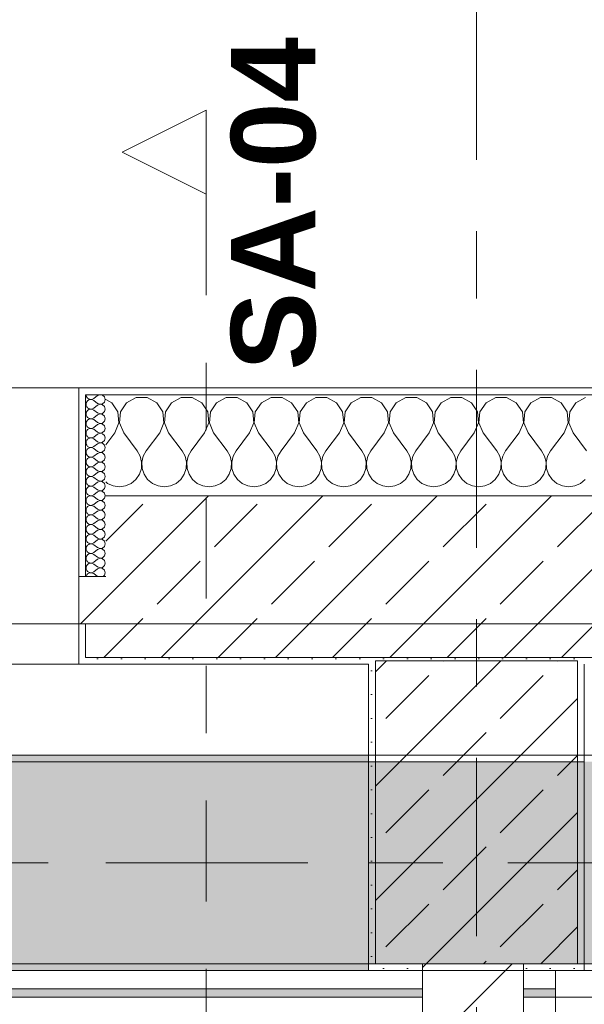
# Model space of a CAD drawing. Header units: metres. Extents: x -3.6 to 84.5, y -11 to 16.8.
# Tile 203 of 256: x 32.252 to 33.09, y 12.94 to 14.402. Entities that reach past the tile are written whole.
import ezdxf

# ---------------------------------------------------------------- set-up
doc = ezdxf.new("R2010")
doc.units = ezdxf.units.M
doc.header["$MEASUREMENT"] = 0
for name, pattern in [('Achse', [0.2, 0.1, -0.05, 0, -0.05]), ('Schnittlinie', [0.3, 0.15, -0.075, 0, -0.075]), ('Strichlinie doppelt', [0.546806, 0.264583, -0.105833, 0.070556, -0.105833]), ('Wipeout_Contour', [1, 0, -1])]:
    doc.linetypes.add(name, pattern=pattern)
for name, color, linetype in [('203 - Marker.Schnitt - Ausbaudetail SA', 7, 'Continuous'), ('451 - Universal.Achsen Raster', 7, 'Continuous'), ('604 - Struktur.Wand Aussen', 7, 'Continuous'), ('605 - Struktur.Wand Innen', 7, 'Continuous'), ('607 - Struktur.Stütze', 7, 'Continuous'), ('608 - Struktur.Träger', 7, 'Continuous'), ('Neubau_606 - Struktur.Wand Innen Ausbau', 7, 'Continuous'), ('Neubau_653 - Abdeckung.TB Verkofferung', 7, 'Continuous')]:
    doc.layers.add(name, color=color, linetype=linetype)
doc.styles.add('ERSTELLTER_STIL_1', font='txt')
pattern_1 = [(45, (0, 0), (-0.01767767, 0.01767767), [0, -0.025])]
pattern_2 = [(45, (0, 0), (-0.0848528, 0.0848528), []), (45, (-0.04243, 0.04243), (-0.0848528, 0.0848528), [0.09, -0.03])]
pattern_3 = [(0, (0, 0), (0, 0.08660254), [0, -0.05]), (0, (0.025, 0.0433), (0, 0.08660254), [0, -0.05])]

# ---------------------------------------------------------------- blocks, each defined once
blk = doc.blocks.new('*X39')
at = {"layer": '604 - Struktur.Wand Aussen', "color": 7, "linetype": 'Continuous', "lineweight": 5}
for p, q in [((32.3891, 13.833), (32.38, 13.8379)), ((32.3981, 13.8195), (32.3891, 13.833)), ((32.4109, 13.833), (32.4019, 13.8195)), ((32.4252, 13.8407), (32.4109, 13.833)), ((32.4415, 13.8407), (32.4252, 13.8407)), ((32.4558, 13.833), (32.4415, 13.8407)), ((32.4648, 13.8195), (32.4558, 13.833)), ((32.4776, 13.833), (32.4686, 13.8195)), ((32.4919, 13.8407), (32.4776, 13.833)), ((32.5081, 13.8407), (32.4919, 13.8407)), ((32.5224, 13.833), (32.5081, 13.8407)), ((32.5314, 13.8195), (32.5224, 13.833)), ((32.5442, 13.833), (32.5352, 13.8195)), ((32.5585, 13.8407), (32.5442, 13.833)), ((32.5748, 13.8407), (32.5585, 13.8407)), ((32.5891, 13.833), (32.5748, 13.8407)), ((32.5981, 13.8195), (32.5891, 13.833)), ((32.6109, 13.833), (32.6019, 13.8195)), ((32.6252, 13.8407), (32.6109, 13.833)), ((32.6415, 13.8407), (32.6252, 13.8407)), ((32.6558, 13.833), (32.6415, 13.8407)), ((32.6648, 13.8195), (32.6558, 13.833)), ((32.6776, 13.833), (32.6686, 13.8195)), ((32.6919, 13.8407), (32.6776, 13.833)), ((32.7081, 13.8407), (32.6919, 13.8407)), ((32.7224, 13.833), (32.7081, 13.8407)), ((32.7314, 13.8195), (32.7224, 13.833)), ((32.7442, 13.833), (32.7352, 13.8195)), ((32.7585, 13.8407), (32.7442, 13.833)), ((32.7748, 13.8407), (32.7585, 13.8407)), ((32.7891, 13.833), (32.7748, 13.8407)), ((32.7981, 13.8195), (32.7891, 13.833)), ((32.8109, 13.833), (32.8019, 13.8195)), ((32.8252, 13.8407), (32.8109, 13.833)), ((32.8415, 13.8407), (32.8252, 13.8407)), ((32.8558, 13.833), (32.8415, 13.8407)), ((32.8648, 13.8195), (32.8558, 13.833)), ((32.8776, 13.833), (32.8686, 13.8195)), ((32.8919, 13.8407), (32.8776, 13.833)), ((32.9081, 13.8407), (32.8919, 13.8407)), ((32.9224, 13.833), (32.9081, 13.8407)), ((32.9314, 13.8195), (32.9224, 13.833)), ((32.9442, 13.833), (32.9352, 13.8195)), ((32.9585, 13.8407), (32.9442, 13.833)), ((32.9748, 13.8407), (32.9585, 13.8407)), ((32.9891, 13.833), (32.9748, 13.8407)), ((32.9981, 13.8195), (32.9891, 13.833)), ((33.0109, 13.833), (33.0019, 13.8195)), ((33.0252, 13.8407), (33.0109, 13.833)), ((33.0415, 13.8407), (33.0252, 13.8407)), ((33.0558, 13.833), (33.0415, 13.8407)), ((33.0648, 13.8195), (33.0558, 13.833)), ((33.0776, 13.833), (33.0686, 13.8195)), ((33.0919, 13.8407), (33.0776, 13.833)), ((32.3996, 13.8033), (32.3981, 13.8195)), ((32.4019, 13.8195), (32.4004, 13.8033)), ((32.4663, 13.8033), (32.4648, 13.8195)), ((32.4686, 13.8195), (32.467, 13.8033)), ((32.533, 13.8033), (32.5314, 13.8195)), ((32.5352, 13.8195), (32.5337, 13.8033)), ((32.5996, 13.8033), (32.5981, 13.8195)), ((32.6019, 13.8195), (32.6004, 13.8033)), ((32.6663, 13.8033), (32.6648, 13.8195)), ((32.6686, 13.8195), (32.667, 13.8033)), ((32.733, 13.8033), (32.7314, 13.8195)), ((32.7352, 13.8195), (32.7337, 13.8033)), ((32.7996, 13.8033), (32.7981, 13.8195)), ((32.8019, 13.8195), (32.8004, 13.8033)), ((32.8663, 13.8033), (32.8648, 13.8195)), ((32.8686, 13.8195), (32.867, 13.8033)), ((32.933, 13.8033), (32.9314, 13.8195)), ((32.9352, 13.8195), (32.9337, 13.8033)), ((32.9996, 13.8033), (32.9981, 13.8195)), ((33.0019, 13.8195), (33.0004, 13.8033)), ((33.0663, 13.8033), (33.0648, 13.8195)), ((33.0686, 13.8195), (33.067, 13.8033)), ((32.3933, 13.7883), (32.3996, 13.8033)), ((32.4004, 13.8033), (32.4067, 13.7883)), ((32.46, 13.7883), (32.4663, 13.8033)), ((32.467, 13.8033), (32.4733, 13.7883)), ((32.5267, 13.7883), (32.533, 13.8033)), ((32.5337, 13.8033), (32.54, 13.7883)), ((32.5933, 13.7883), (32.5996, 13.8033)), ((32.6004, 13.8033), (32.6067, 13.7883)), ((32.66, 13.7883), (32.6663, 13.8033)), ((32.667, 13.8033), (32.6733, 13.7883)), ((32.7267, 13.7883), (32.733, 13.8033)), ((32.7337, 13.8033), (32.74, 13.7883)), ((32.7933, 13.7883), (32.7996, 13.8033)), ((32.8004, 13.8033), (32.8067, 13.7883)), ((32.86, 13.7883), (32.8663, 13.8033)), ((32.867, 13.8033), (32.8733, 13.7883)), ((32.9267, 13.7883), (32.933, 13.8033)), ((32.9337, 13.8033), (32.94, 13.7883)), ((32.9933, 13.7883), (32.9996, 13.8033)), ((33.0004, 13.8033), (33.0067, 13.7883)), ((33.06, 13.7883), (33.0663, 13.8033)), ((33.067, 13.8033), (33.0733, 13.7883)), ((32.3933, 13.7883), (32.38, 13.7706)), ((32.4067, 13.7883), (32.4267, 13.7617)), ((32.46, 13.7883), (32.44, 13.7617)), ((32.4733, 13.7883), (32.4933, 13.7617)), ((32.5267, 13.7883), (32.5067, 13.7617)), ((32.54, 13.7883), (32.56, 13.7617)), ((32.5933, 13.7883), (32.5733, 13.7617)), ((32.6067, 13.7883), (32.6267, 13.7617)), ((32.66, 13.7883), (32.64, 13.7617)), ((32.6733, 13.7883), (32.6933, 13.7617)), ((32.7267, 13.7883), (32.7067, 13.7617)), ((32.74, 13.7883), (32.76, 13.7617)), ((32.7933, 13.7883), (32.7733, 13.7617)), ((32.8067, 13.7883), (32.8267, 13.7617)), ((32.86, 13.7883), (32.84, 13.7617)), ((32.8733, 13.7883), (32.8933, 13.7617)), ((32.9267, 13.7883), (32.9067, 13.7617)), ((32.94, 13.7883), (32.96, 13.7617)), ((32.9933, 13.7883), (32.9733, 13.7617)), ((33.0067, 13.7883), (33.0267, 13.7617)), ((33.06, 13.7883), (33.04, 13.7617)), ((33.0733, 13.7883), (33.0933, 13.7617)), ((32.4311, 13.7536), (32.4267, 13.7617)), ((32.44, 13.7617), (32.4355, 13.7536)), ((32.4978, 13.7536), (32.4933, 13.7617)), ((32.5067, 13.7617), (32.5022, 13.7536)), ((32.5645, 13.7536), (32.56, 13.7617)), ((32.5733, 13.7617), (32.5689, 13.7536)), ((32.6311, 13.7536), (32.6267, 13.7617)), ((32.64, 13.7617), (32.6355, 13.7536)), ((32.6978, 13.7536), (32.6933, 13.7617)), ((32.7067, 13.7617), (32.7022, 13.7536)), ((32.7645, 13.7536), (32.76, 13.7617)), ((32.7733, 13.7617), (32.7689, 13.7536)), ((32.8311, 13.7536), (32.8267, 13.7617)), ((32.84, 13.7617), (32.8355, 13.7536)), ((32.8978, 13.7536), (32.8933, 13.7617)), ((32.9067, 13.7617), (32.9022, 13.7536)), ((32.9645, 13.7536), (32.96, 13.7617)), ((32.9733, 13.7617), (32.9689, 13.7536)), ((33.0311, 13.7536), (33.0267, 13.7617)), ((33.04, 13.7617), (33.0355, 13.7536)), ((32.4332, 13.7447), (32.4311, 13.7536)), ((32.4328, 13.7355), (32.4332, 13.7447)), ((32.4355, 13.7536), (32.4335, 13.7447)), ((32.4335, 13.7447), (32.4339, 13.7355)), ((32.4999, 13.7447), (32.4978, 13.7536)), ((32.4994, 13.7355), (32.4999, 13.7447)), ((32.5022, 13.7536), (32.5001, 13.7447)), ((32.5001, 13.7447), (32.5006, 13.7355)), ((32.5665, 13.7447), (32.5645, 13.7536)), ((32.5661, 13.7355), (32.5665, 13.7447)), ((32.5689, 13.7536), (32.5668, 13.7447)), ((32.5668, 13.7447), (32.5672, 13.7355)), ((32.6332, 13.7447), (32.6311, 13.7536)), ((32.6328, 13.7355), (32.6332, 13.7447)), ((32.6355, 13.7536), (32.6335, 13.7447)), ((32.6335, 13.7447), (32.6339, 13.7355)), ((32.6999, 13.7447), (32.6978, 13.7536)), ((32.6994, 13.7355), (32.6999, 13.7447)), ((32.7022, 13.7536), (32.7001, 13.7447)), ((32.7001, 13.7447), (32.7006, 13.7355)), ((32.7665, 13.7447), (32.7645, 13.7536)), ((32.7661, 13.7355), (32.7665, 13.7447)), ((32.7689, 13.7536), (32.7668, 13.7447)), ((32.7668, 13.7447), (32.7672, 13.7355)), ((32.8332, 13.7447), (32.8311, 13.7536)), ((32.8328, 13.7355), (32.8332, 13.7447)), ((32.8355, 13.7536), (32.8335, 13.7447)), ((32.8335, 13.7447), (32.8339, 13.7355)), ((32.8999, 13.7447), (32.8978, 13.7536)), ((32.8994, 13.7355), (32.8999, 13.7447)), ((32.9022, 13.7536), (32.9001, 13.7447)), ((32.9001, 13.7447), (32.9006, 13.7355)), ((32.9665, 13.7447), (32.9645, 13.7536)), ((32.9661, 13.7355), (32.9665, 13.7447)), ((32.9689, 13.7536), (32.9668, 13.7447)), ((32.9668, 13.7447), (32.9672, 13.7355)), ((33.0332, 13.7447), (33.0311, 13.7536)), ((33.0328, 13.7355), (33.0332, 13.7447)), ((33.0355, 13.7536), (33.0335, 13.7447)), ((33.0335, 13.7447), (33.0339, 13.7355)), ((32.4298, 13.7268), (32.4328, 13.7355)), ((32.4339, 13.7355), (32.4369, 13.7268)), ((32.4965, 13.7268), (32.4994, 13.7355)), ((32.5006, 13.7355), (32.5035, 13.7268)), ((32.5631, 13.7268), (32.5661, 13.7355)), ((32.5672, 13.7355), (32.5702, 13.7268)), ((32.6298, 13.7268), (32.6328, 13.7355)), ((32.6339, 13.7355), (32.6369, 13.7268)), ((32.6965, 13.7268), (32.6994, 13.7355)), ((32.7006, 13.7355), (32.7035, 13.7268)), ((32.7631, 13.7268), (32.7661, 13.7355)), ((32.7672, 13.7355), (32.7702, 13.7268)), ((32.8298, 13.7268), (32.8328, 13.7355)), ((32.8339, 13.7355), (32.8369, 13.7268)), ((32.8965, 13.7268), (32.8994, 13.7355)), ((32.9006, 13.7355), (32.9035, 13.7268)), ((32.9631, 13.7268), (32.9661, 13.7355)), ((32.9672, 13.7355), (32.9702, 13.7268)), ((33.0298, 13.7268), (33.0328, 13.7355)), ((33.0339, 13.7355), (33.0369, 13.7268)), ((32.38, 13.7154), (32.3825, 13.7133)), ((32.3825, 13.7133), (32.3909, 13.7096)), ((32.4091, 13.7096), (32.4175, 13.7133)), ((32.4175, 13.7133), (32.4246, 13.7192)), ((32.4246, 13.7192), (32.4298, 13.7268)), ((32.4369, 13.7268), (32.4421, 13.7192)), ((32.4421, 13.7192), (32.4491, 13.7133)), ((32.4491, 13.7133), (32.4576, 13.7096)), ((32.4758, 13.7096), (32.4842, 13.7133)), ((32.4842, 13.7133), (32.4913, 13.7192)), ((32.4913, 13.7192), (32.4965, 13.7268)), ((32.5035, 13.7268), (32.5087, 13.7192)), ((32.5087, 13.7192), (32.5158, 13.7133)), ((32.5158, 13.7133), (32.5242, 13.7096)), ((32.5424, 13.7096), (32.5509, 13.7133)), ((32.5509, 13.7133), (32.5579, 13.7192)), ((32.5579, 13.7192), (32.5631, 13.7268)), ((32.5702, 13.7268), (32.5754, 13.7192)), ((32.5754, 13.7192), (32.5825, 13.7133)), ((32.5825, 13.7133), (32.5909, 13.7096)), ((32.6091, 13.7096), (32.6175, 13.7133)), ((32.6175, 13.7133), (32.6246, 13.7192)), ((32.6246, 13.7192), (32.6298, 13.7268)), ((32.6369, 13.7268), (32.6421, 13.7192)), ((32.6421, 13.7192), (32.6491, 13.7133)), ((32.6491, 13.7133), (32.6576, 13.7096)), ((32.6758, 13.7096), (32.6842, 13.7133)), ((32.6842, 13.7133), (32.6913, 13.7192)), ((32.6913, 13.7192), (32.6965, 13.7268)), ((32.7035, 13.7268), (32.7087, 13.7192)), ((32.7087, 13.7192), (32.7158, 13.7133)), ((32.7158, 13.7133), (32.7242, 13.7096)), ((32.7424, 13.7096), (32.7509, 13.7133)), ((32.7509, 13.7133), (32.7579, 13.7192)), ((32.7579, 13.7192), (32.7631, 13.7268)), ((32.7702, 13.7268), (32.7754, 13.7192)), ((32.7754, 13.7192), (32.7825, 13.7133)), ((32.7825, 13.7133), (32.7909, 13.7096)), ((32.8091, 13.7096), (32.8175, 13.7133)), ((32.8175, 13.7133), (32.8246, 13.7192)), ((32.8246, 13.7192), (32.8298, 13.7268)), ((32.8369, 13.7268), (32.8421, 13.7192)), ((32.8421, 13.7192), (32.8491, 13.7133)), ((32.8491, 13.7133), (32.8576, 13.7096)), ((32.8758, 13.7096), (32.8842, 13.7133)), ((32.8842, 13.7133), (32.8913, 13.7192)), ((32.8913, 13.7192), (32.8965, 13.7268)), ((32.9035, 13.7268), (32.9087, 13.7192)), ((32.9087, 13.7192), (32.9158, 13.7133)), ((32.9158, 13.7133), (32.9242, 13.7096)), ((32.9424, 13.7096), (32.9509, 13.7133)), ((32.9509, 13.7133), (32.9579, 13.7192)), ((32.9579, 13.7192), (32.9631, 13.7268)), ((32.9702, 13.7268), (32.9754, 13.7192)), ((32.9754, 13.7192), (32.9825, 13.7133)), ((32.9825, 13.7133), (32.9909, 13.7096)), ((33.0091, 13.7096), (33.0175, 13.7133)), ((33.0175, 13.7133), (33.0246, 13.7192)), ((33.0246, 13.7192), (33.0298, 13.7268)), ((33.0369, 13.7268), (33.0421, 13.7192)), ((33.0421, 13.7192), (33.0491, 13.7133)), ((33.0491, 13.7133), (33.0576, 13.7096)), ((33.0758, 13.7096), (33.0842, 13.7133)), ((33.0842, 13.7133), (33.0913, 13.7192)), ((32.3909, 13.7096), (32.4, 13.7083)), ((32.4, 13.7083), (32.4091, 13.7096)), ((32.4576, 13.7096), (32.4667, 13.7083)), ((32.4667, 13.7083), (32.4758, 13.7096)), ((32.5242, 13.7096), (32.5333, 13.7083)), ((32.5333, 13.7083), (32.5424, 13.7096)), ((32.5909, 13.7096), (32.6, 13.7083)), ((32.6, 13.7083), (32.6091, 13.7096)), ((32.6576, 13.7096), (32.6667, 13.7083)), ((32.6667, 13.7083), (32.6758, 13.7096)), ((32.7242, 13.7096), (32.7333, 13.7083)), ((32.7333, 13.7083), (32.7424, 13.7096)), ((32.7909, 13.7096), (32.8, 13.7083)), ((32.8, 13.7083), (32.8091, 13.7096)), ((32.8576, 13.7096), (32.8667, 13.7083)), ((32.8667, 13.7083), (32.8758, 13.7096)), ((32.9242, 13.7096), (32.9333, 13.7083)), ((32.9333, 13.7083), (32.9424, 13.7096)), ((32.9909, 13.7096), (33, 13.7083)), ((33, 13.7083), (33.0091, 13.7096)), ((33.0576, 13.7096), (33.0667, 13.7083)), ((33.0667, 13.7083), (33.0758, 13.7096))]:
    blk.add_line(p, q, dxfattribs=at)
blk = doc.blocks.new('*X63')
at = {"layer": '604 - Struktur.Wand Aussen', "color": 7, "linetype": 'Continuous', "lineweight": 5}
for p, q in [((32.3507, 13.845), (32.351, 13.843)), ((32.3715, 13.845), (32.3679, 13.8436)), ((32.3753, 13.8442), (32.3715, 13.845)), ((32.3782, 13.8416), (32.3753, 13.8442)), ((32.351, 13.8327), (32.3507, 13.8307)), ((32.3507, 13.8307), (32.351, 13.8288)), ((32.351, 13.843), (32.3518, 13.8412)), ((32.3518, 13.8345), (32.351, 13.8327)), ((32.3518, 13.8412), (32.353, 13.8397)), ((32.353, 13.836), (32.3518, 13.8345)), ((32.353, 13.8397), (32.3547, 13.8386)), ((32.3547, 13.8371), (32.353, 13.836)), ((32.3547, 13.8386), (32.3565, 13.838)), ((32.3565, 13.8377), (32.3547, 13.8371)), ((32.3565, 13.838), (32.3585, 13.8379)), ((32.3585, 13.8378), (32.3565, 13.8377)), ((32.3585, 13.8379), (32.3604, 13.8383)), ((32.3604, 13.8374), (32.3585, 13.8378)), ((32.3604, 13.8383), (32.3621, 13.8393)), ((32.3621, 13.8364), (32.3604, 13.8374)), ((32.3679, 13.8436), (32.3621, 13.8393)), ((32.3679, 13.8321), (32.3621, 13.8364)), ((32.3679, 13.8321), (32.3715, 13.8307)), ((32.3715, 13.8307), (32.3679, 13.8293)), ((32.3715, 13.8307), (32.3753, 13.8315)), ((32.3753, 13.83), (32.3715, 13.8307)), ((32.3753, 13.8315), (32.3782, 13.8341)), ((32.3782, 13.8273), (32.3753, 13.83)), ((32.3793, 13.8379), (32.3782, 13.8416)), ((32.3782, 13.8341), (32.3793, 13.8379)), ((32.351, 13.8184), (32.3507, 13.8164)), ((32.3507, 13.8164), (32.351, 13.8145)), ((32.351, 13.8288), (32.3518, 13.827)), ((32.3518, 13.8202), (32.351, 13.8184)), ((32.3518, 13.827), (32.353, 13.8254)), ((32.353, 13.8217), (32.3518, 13.8202)), ((32.353, 13.8254), (32.3547, 13.8243)), ((32.3547, 13.8228), (32.353, 13.8217)), ((32.3547, 13.8243), (32.3565, 13.8237)), ((32.3565, 13.8234), (32.3547, 13.8228)), ((32.3565, 13.8237), (32.3585, 13.8236)), ((32.3585, 13.8235), (32.3565, 13.8234)), ((32.3585, 13.8236), (32.3604, 13.824)), ((32.3604, 13.8231), (32.3585, 13.8235)), ((32.3604, 13.824), (32.3621, 13.825)), ((32.3621, 13.8221), (32.3604, 13.8231)), ((32.3679, 13.8293), (32.3621, 13.825)), ((32.3679, 13.8179), (32.3621, 13.8221)), ((32.3679, 13.815), (32.3621, 13.8107)), ((32.3679, 13.8179), (32.3715, 13.8165)), ((32.3715, 13.8164), (32.3679, 13.815)), ((32.3715, 13.8165), (32.3753, 13.8172)), ((32.3753, 13.8157), (32.3715, 13.8164)), ((32.3753, 13.8172), (32.3782, 13.8198)), ((32.3782, 13.813), (32.3753, 13.8157)), ((32.3793, 13.8236), (32.3782, 13.8273)), ((32.3782, 13.8198), (32.3793, 13.8236)), ((32.351, 13.8041), (32.3507, 13.8021)), ((32.3507, 13.8021), (32.351, 13.8002)), ((32.351, 13.8145), (32.3518, 13.8127)), ((32.3518, 13.8059), (32.351, 13.8041)), ((32.351, 13.8002), (32.3518, 13.7984)), ((32.3518, 13.8127), (32.353, 13.8112)), ((32.353, 13.8074), (32.3518, 13.8059)), ((32.353, 13.8112), (32.3547, 13.81)), ((32.3547, 13.8085), (32.353, 13.8074)), ((32.3547, 13.81), (32.3565, 13.8094)), ((32.3565, 13.8092), (32.3547, 13.8085)), ((32.3565, 13.8094), (32.3585, 13.8093)), ((32.3585, 13.8093), (32.3565, 13.8092)), ((32.3585, 13.8093), (32.3604, 13.8098)), ((32.3604, 13.8088), (32.3585, 13.8093)), ((32.3604, 13.8098), (32.3621, 13.8107)), ((32.3621, 13.8079), (32.3604, 13.8088)), ((32.3679, 13.8036), (32.3621, 13.8079)), ((32.3679, 13.8007), (32.3621, 13.7964)), ((32.3679, 13.8036), (32.3715, 13.8022)), ((32.3715, 13.8021), (32.3679, 13.8007)), ((32.3715, 13.8022), (32.3753, 13.8029)), ((32.3753, 13.8014), (32.3715, 13.8021)), ((32.3753, 13.8029), (32.3782, 13.8055)), ((32.3782, 13.7988), (32.3753, 13.8014)), ((32.3793, 13.8093), (32.3782, 13.813)), ((32.3782, 13.8055), (32.3793, 13.8093)), ((32.351, 13.7898), (32.3507, 13.7879)), ((32.3507, 13.7879), (32.351, 13.7859)), ((32.3518, 13.7916), (32.351, 13.7898)), ((32.351, 13.7859), (32.3518, 13.7841)), ((32.3518, 13.7984), (32.353, 13.7969)), ((32.353, 13.7931), (32.3518, 13.7916)), ((32.353, 13.7969), (32.3547, 13.7958)), ((32.3547, 13.7942), (32.353, 13.7931)), ((32.3547, 13.7958), (32.3565, 13.7951)), ((32.3565, 13.7949), (32.3547, 13.7942)), ((32.3565, 13.7951), (32.3585, 13.795)), ((32.3585, 13.795), (32.3565, 13.7949)), ((32.3585, 13.795), (32.3604, 13.7955)), ((32.3604, 13.7945), (32.3585, 13.795)), ((32.3604, 13.7955), (32.3621, 13.7964)), ((32.3621, 13.7936), (32.3604, 13.7945)), ((32.3679, 13.7893), (32.3621, 13.7936)), ((32.3679, 13.7864), (32.3621, 13.7821)), ((32.3679, 13.7893), (32.3715, 13.7879)), ((32.3715, 13.7878), (32.3679, 13.7864)), ((32.3715, 13.7879), (32.3753, 13.7886)), ((32.3753, 13.7871), (32.3715, 13.7878)), ((32.3753, 13.7886), (32.3782, 13.7912)), ((32.3782, 13.7845), (32.3753, 13.7871)), ((32.3793, 13.795), (32.3782, 13.7988)), ((32.3782, 13.7912), (32.3793, 13.795)), ((32.351, 13.7755), (32.3507, 13.7736)), ((32.3507, 13.7736), (32.351, 13.7716)), ((32.3518, 13.7773), (32.351, 13.7755)), ((32.351, 13.7716), (32.3518, 13.7698)), ((32.3518, 13.7841), (32.353, 13.7826)), ((32.353, 13.7788), (32.3518, 13.7773)), ((32.353, 13.7826), (32.3547, 13.7815)), ((32.3547, 13.78), (32.353, 13.7788)), ((32.3547, 13.7815), (32.3565, 13.7808)), ((32.3565, 13.7806), (32.3547, 13.78)), ((32.3565, 13.7808), (32.3585, 13.7807)), ((32.3585, 13.7807), (32.3565, 13.7806)), ((32.3585, 13.7807), (32.3604, 13.7812)), ((32.3604, 13.7802), (32.3585, 13.7807)), ((32.3604, 13.7812), (32.3621, 13.7821)), ((32.3621, 13.7793), (32.3604, 13.7802)), ((32.3679, 13.775), (32.3621, 13.7793)), ((32.3679, 13.7721), (32.3621, 13.7679)), ((32.3679, 13.775), (32.3715, 13.7736)), ((32.3715, 13.7735), (32.3679, 13.7721)), ((32.3715, 13.7736), (32.3753, 13.7743)), ((32.3753, 13.7728), (32.3715, 13.7735)), ((32.3753, 13.7743), (32.3782, 13.777)), ((32.3782, 13.7702), (32.3753, 13.7728)), ((32.3793, 13.7807), (32.3782, 13.7845)), ((32.3782, 13.777), (32.3793, 13.7807)), ((32.351, 13.7612), (32.3507, 13.7593)), ((32.3507, 13.7593), (32.351, 13.7573)), ((32.3518, 13.763), (32.351, 13.7612)), ((32.351, 13.7573), (32.3518, 13.7555)), ((32.3518, 13.7698), (32.353, 13.7683)), ((32.353, 13.7646), (32.3518, 13.763)), ((32.353, 13.7683), (32.3547, 13.7672)), ((32.3547, 13.7657), (32.353, 13.7646)), ((32.3547, 13.7672), (32.3565, 13.7666)), ((32.3565, 13.7663), (32.3547, 13.7657)), ((32.3565, 13.7666), (32.3585, 13.7665)), ((32.3585, 13.7664), (32.3565, 13.7663)), ((32.3585, 13.7665), (32.3604, 13.7669)), ((32.3604, 13.766), (32.3585, 13.7664)), ((32.3604, 13.7669), (32.3621, 13.7679)), ((32.3621, 13.765), (32.3604, 13.766)), ((32.3679, 13.7607), (32.3621, 13.765)), ((32.3679, 13.7579), (32.3621, 13.7536)), ((32.3679, 13.7607), (32.3715, 13.7593)), ((32.3715, 13.7593), (32.3679, 13.7579)), ((32.3715, 13.7593), (32.3753, 13.76)), ((32.3753, 13.7585), (32.3715, 13.7593)), ((32.3753, 13.76), (32.3782, 13.7627)), ((32.3782, 13.7559), (32.3753, 13.7585)), ((32.3793, 13.7664), (32.3782, 13.7702)), ((32.3782, 13.7627), (32.3793, 13.7664)), ((32.351, 13.747), (32.3507, 13.745)), ((32.3507, 13.745), (32.351, 13.743)), ((32.3518, 13.7488), (32.351, 13.747)), ((32.351, 13.743), (32.3518, 13.7412)), ((32.3518, 13.7555), (32.353, 13.754)), ((32.353, 13.7503), (32.3518, 13.7488)), ((32.353, 13.754), (32.3547, 13.7529)), ((32.3547, 13.7514), (32.353, 13.7503)), ((32.3547, 13.7529), (32.3565, 13.7523)), ((32.3565, 13.752), (32.3547, 13.7514)), ((32.3565, 13.7523), (32.3585, 13.7522)), ((32.3585, 13.7521), (32.3565, 13.752)), ((32.3585, 13.7522), (32.3604, 13.7526)), ((32.3604, 13.7517), (32.3585, 13.7521)), ((32.3604, 13.7526), (32.3621, 13.7536)), ((32.3621, 13.7507), (32.3604, 13.7517)), ((32.3679, 13.7464), (32.3621, 13.7507)), ((32.3679, 13.7436), (32.3621, 13.7393)), ((32.3679, 13.7464), (32.3715, 13.745)), ((32.3715, 13.745), (32.3679, 13.7436)), ((32.3715, 13.745), (32.3753, 13.7458)), ((32.3753, 13.7442), (32.3715, 13.745)), ((32.3753, 13.7458), (32.3782, 13.7484)), ((32.3782, 13.7416), (32.3753, 13.7442)), ((32.3793, 13.7521), (32.3782, 13.7559)), ((32.3782, 13.7484), (32.3793, 13.7521)), ((32.351, 13.7327), (32.3507, 13.7307)), ((32.3507, 13.7307), (32.351, 13.7288)), ((32.3518, 13.7345), (32.351, 13.7327)), ((32.351, 13.7288), (32.3518, 13.727)), ((32.3518, 13.7412), (32.353, 13.7397)), ((32.353, 13.736), (32.3518, 13.7345)), ((32.353, 13.7397), (32.3547, 13.7386)), ((32.3547, 13.7371), (32.353, 13.736)), ((32.3547, 13.7386), (32.3565, 13.738)), ((32.3565, 13.7377), (32.3547, 13.7371)), ((32.3565, 13.738), (32.3585, 13.7379)), ((32.3585, 13.7378), (32.3565, 13.7377)), ((32.3585, 13.7379), (32.3604, 13.7383)), ((32.3604, 13.7374), (32.3585, 13.7378)), ((32.3604, 13.7383), (32.3621, 13.7393)), ((32.3621, 13.7364), (32.3604, 13.7374)), ((32.3679, 13.7321), (32.3621, 13.7364)), ((32.3679, 13.7293), (32.3621, 13.725)), ((32.3679, 13.7321), (32.3715, 13.7307)), ((32.3715, 13.7307), (32.3679, 13.7293)), ((32.3715, 13.7307), (32.3753, 13.7315)), ((32.3753, 13.73), (32.3715, 13.7307)), ((32.3753, 13.7315), (32.3782, 13.7341)), ((32.3782, 13.7273), (32.3753, 13.73)), ((32.3793, 13.7379), (32.3782, 13.7416)), ((32.3782, 13.7341), (32.3793, 13.7379)), ((32.3793, 13.7236), (32.3782, 13.7273)), ((32.351, 13.7184), (32.3507, 13.7164)), ((32.3507, 13.7164), (32.351, 13.7145)), ((32.3518, 13.7202), (32.351, 13.7184)), ((32.351, 13.7145), (32.3518, 13.7127)), ((32.3518, 13.727), (32.353, 13.7254)), ((32.353, 13.7217), (32.3518, 13.7202)), ((32.3518, 13.7127), (32.353, 13.7112)), ((32.353, 13.7254), (32.3547, 13.7243)), ((32.3547, 13.7228), (32.353, 13.7217)), ((32.3547, 13.7243), (32.3565, 13.7237)), ((32.3565, 13.7234), (32.3547, 13.7228)), ((32.3565, 13.7237), (32.3585, 13.7236)), ((32.3585, 13.7235), (32.3565, 13.7234)), ((32.3585, 13.7236), (32.3604, 13.724)), ((32.3604, 13.7231), (32.3585, 13.7235)), ((32.3604, 13.724), (32.3621, 13.725)), ((32.3621, 13.7221), (32.3604, 13.7231)), ((32.3679, 13.7179), (32.3621, 13.7221)), ((32.3679, 13.715), (32.3621, 13.7107)), ((32.3679, 13.7179), (32.3715, 13.7165)), ((32.3715, 13.7164), (32.3679, 13.715)), ((32.3715, 13.7165), (32.3753, 13.7172)), ((32.3753, 13.7157), (32.3715, 13.7164)), ((32.3753, 13.7172), (32.3782, 13.7198)), ((32.3782, 13.713), (32.3753, 13.7157)), ((32.3782, 13.7198), (32.3793, 13.7236)), ((32.3793, 13.7093), (32.3782, 13.713)), ((32.351, 13.7041), (32.3507, 13.7021)), ((32.3507, 13.7021), (32.351, 13.7002)), ((32.3518, 13.7059), (32.351, 13.7041)), ((32.351, 13.7002), (32.3518, 13.6984)), ((32.353, 13.7074), (32.3518, 13.7059)), ((32.3518, 13.6984), (32.353, 13.6969)), ((32.353, 13.7112), (32.3547, 13.71)), ((32.3547, 13.7085), (32.353, 13.7074)), ((32.3547, 13.71), (32.3565, 13.7094)), ((32.3565, 13.7092), (32.3547, 13.7085)), ((32.3565, 13.7094), (32.3585, 13.7093)), ((32.3585, 13.7093), (32.3565, 13.7092)), ((32.3585, 13.7093), (32.3604, 13.7098)), ((32.3604, 13.7088), (32.3585, 13.7093)), ((32.3604, 13.7098), (32.3621, 13.7107)), ((32.3621, 13.7079), (32.3604, 13.7088)), ((32.3679, 13.7036), (32.3621, 13.7079)), ((32.3679, 13.7007), (32.3621, 13.6964)), ((32.3679, 13.7036), (32.3715, 13.7022)), ((32.3715, 13.7021), (32.3679, 13.7007)), ((32.3715, 13.7022), (32.3753, 13.7029)), ((32.3753, 13.7014), (32.3715, 13.7021)), ((32.3753, 13.7029), (32.3782, 13.7055)), ((32.3782, 13.6988), (32.3753, 13.7014)), ((32.3782, 13.7055), (32.3793, 13.7093)), ((32.3793, 13.695), (32.3782, 13.6988)), ((32.351, 13.6898), (32.3507, 13.6879)), ((32.3507, 13.6879), (32.351, 13.6859)), ((32.3518, 13.6916), (32.351, 13.6898)), ((32.351, 13.6859), (32.3518, 13.6841)), ((32.353, 13.6931), (32.3518, 13.6916)), ((32.3518, 13.6841), (32.353, 13.6826)), ((32.353, 13.6969), (32.3547, 13.6958)), ((32.3547, 13.6942), (32.353, 13.6931)), ((32.3547, 13.6958), (32.3565, 13.6951)), ((32.3565, 13.6949), (32.3547, 13.6942)), ((32.3565, 13.6951), (32.3585, 13.695)), ((32.3585, 13.695), (32.3565, 13.6949)), ((32.3585, 13.695), (32.3604, 13.6955)), ((32.3604, 13.6945), (32.3585, 13.695)), ((32.3604, 13.6955), (32.3621, 13.6964)), ((32.3621, 13.6936), (32.3604, 13.6945)), ((32.3679, 13.6893), (32.3621, 13.6936)), ((32.3679, 13.6864), (32.3621, 13.6821)), ((32.3679, 13.6893), (32.3715, 13.6879)), ((32.3715, 13.6878), (32.3679, 13.6864)), ((32.3715, 13.6879), (32.3753, 13.6886)), ((32.3753, 13.6871), (32.3715, 13.6878)), ((32.3753, 13.6886), (32.3782, 13.6912)), ((32.3782, 13.6845), (32.3753, 13.6871)), ((32.3782, 13.6912), (32.3793, 13.695)), ((32.3793, 13.6807), (32.3782, 13.6845)), ((32.351, 13.6755), (32.3507, 13.6736)), ((32.3507, 13.6736), (32.351, 13.6716)), ((32.3518, 13.6773), (32.351, 13.6755)), ((32.351, 13.6716), (32.3518, 13.6698)), ((32.353, 13.6788), (32.3518, 13.6773)), ((32.3518, 13.6698), (32.353, 13.6683)), ((32.353, 13.6826), (32.3547, 13.6815)), ((32.3547, 13.68), (32.353, 13.6788)), ((32.3547, 13.6815), (32.3565, 13.6808)), ((32.3565, 13.6806), (32.3547, 13.68)), ((32.3565, 13.6808), (32.3585, 13.6807)), ((32.3585, 13.6807), (32.3565, 13.6806)), ((32.3585, 13.6807), (32.3604, 13.6812)), ((32.3604, 13.6802), (32.3585, 13.6807)), ((32.3604, 13.6812), (32.3621, 13.6821)), ((32.3621, 13.6793), (32.3604, 13.6802)), ((32.3679, 13.675), (32.3621, 13.6793)), ((32.3679, 13.6721), (32.3621, 13.6679)), ((32.3679, 13.675), (32.3715, 13.6736)), ((32.3715, 13.6735), (32.3679, 13.6721)), ((32.3715, 13.6736), (32.3753, 13.6743)), ((32.3753, 13.6728), (32.3715, 13.6735)), ((32.3753, 13.6743), (32.3782, 13.677)), ((32.3782, 13.6702), (32.3753, 13.6728)), ((32.3782, 13.677), (32.3793, 13.6807)), ((32.3793, 13.6664), (32.3782, 13.6702)), ((32.351, 13.6612), (32.3507, 13.6593)), ((32.3507, 13.6593), (32.351, 13.6573)), ((32.3518, 13.663), (32.351, 13.6612)), ((32.351, 13.6573), (32.3518, 13.6555)), ((32.353, 13.6646), (32.3518, 13.663)), ((32.3518, 13.6555), (32.353, 13.654)), ((32.353, 13.6683), (32.3547, 13.6672)), ((32.3547, 13.6657), (32.353, 13.6646)), ((32.353, 13.654), (32.3547, 13.6529)), ((32.3547, 13.6672), (32.3565, 13.6666)), ((32.3565, 13.6663), (32.3547, 13.6657)), ((32.3565, 13.6666), (32.3585, 13.6665)), ((32.3585, 13.6664), (32.3565, 13.6663)), ((32.3585, 13.6665), (32.3604, 13.6669)), ((32.3604, 13.666), (32.3585, 13.6664)), ((32.3604, 13.6669), (32.3621, 13.6679)), ((32.3621, 13.665), (32.3604, 13.666)), ((32.3679, 13.6607), (32.3621, 13.665)), ((32.3679, 13.6579), (32.3621, 13.6536)), ((32.3679, 13.6607), (32.3715, 13.6593)), ((32.3715, 13.6593), (32.3679, 13.6579)), ((32.3715, 13.6593), (32.3753, 13.66)), ((32.3753, 13.6585), (32.3715, 13.6593)), ((32.3753, 13.66), (32.3782, 13.6627)), ((32.3782, 13.6559), (32.3753, 13.6585)), ((32.3782, 13.6627), (32.3793, 13.6664)), ((32.3793, 13.6521), (32.3782, 13.6559)), ((32.351, 13.647), (32.3507, 13.645)), ((32.3507, 13.645), (32.351, 13.643)), ((32.3518, 13.6488), (32.351, 13.647)), ((32.351, 13.643), (32.3518, 13.6412)), ((32.353, 13.6503), (32.3518, 13.6488)), ((32.3518, 13.6412), (32.353, 13.6397)), ((32.3547, 13.6514), (32.353, 13.6503)), ((32.353, 13.6397), (32.3547, 13.6386)), ((32.3547, 13.6529), (32.3565, 13.6523)), ((32.3565, 13.652), (32.3547, 13.6514)), ((32.3565, 13.6523), (32.3585, 13.6522)), ((32.3585, 13.6521), (32.3565, 13.652)), ((32.3585, 13.6522), (32.3604, 13.6526)), ((32.3604, 13.6517), (32.3585, 13.6521)), ((32.3604, 13.6526), (32.3621, 13.6536)), ((32.3621, 13.6507), (32.3604, 13.6517)), ((32.3679, 13.6464), (32.3621, 13.6507)), ((32.3679, 13.6436), (32.3621, 13.6393)), ((32.3679, 13.6464), (32.3715, 13.645)), ((32.3715, 13.645), (32.3679, 13.6436)), ((32.3715, 13.645), (32.3753, 13.6458)), ((32.3753, 13.6442), (32.3715, 13.645)), ((32.3753, 13.6458), (32.3782, 13.6484)), ((32.3782, 13.6416), (32.3753, 13.6442)), ((32.3782, 13.6484), (32.3793, 13.6521)), ((32.3793, 13.6379), (32.3782, 13.6416)), ((32.351, 13.6327), (32.3507, 13.6307)), ((32.3507, 13.6307), (32.351, 13.6288)), ((32.3518, 13.6345), (32.351, 13.6327)), ((32.351, 13.6288), (32.3518, 13.627)), ((32.353, 13.636), (32.3518, 13.6345)), ((32.3518, 13.627), (32.353, 13.6254)), ((32.3547, 13.6371), (32.353, 13.636)), ((32.353, 13.6254), (32.3547, 13.6243)), ((32.3547, 13.6386), (32.3565, 13.638)), ((32.3565, 13.6377), (32.3547, 13.6371)), ((32.3565, 13.638), (32.3585, 13.6379)), ((32.3585, 13.6378), (32.3565, 13.6377)), ((32.3585, 13.6379), (32.3604, 13.6383)), ((32.3604, 13.6374), (32.3585, 13.6378)), ((32.3604, 13.6383), (32.3621, 13.6393)), ((32.3621, 13.6364), (32.3604, 13.6374)), ((32.3604, 13.624), (32.3621, 13.625)), ((32.3679, 13.6321), (32.3621, 13.6364)), ((32.3679, 13.6293), (32.3621, 13.625)), ((32.3679, 13.6321), (32.3715, 13.6307)), ((32.3715, 13.6307), (32.3679, 13.6293)), ((32.3715, 13.6307), (32.3753, 13.6315)), ((32.3753, 13.63), (32.3715, 13.6307)), ((32.3753, 13.6315), (32.3782, 13.6341)), ((32.3782, 13.6273), (32.3753, 13.63)), ((32.3782, 13.6341), (32.3793, 13.6379)), ((32.3793, 13.6236), (32.3782, 13.6273)), ((32.351, 13.6184), (32.3507, 13.6164)), ((32.3507, 13.6164), (32.351, 13.6145)), ((32.3518, 13.6202), (32.351, 13.6184)), ((32.351, 13.6145), (32.3518, 13.6127)), ((32.353, 13.6217), (32.3518, 13.6202)), ((32.3518, 13.6127), (32.353, 13.6112)), ((32.3547, 13.6228), (32.353, 13.6217)), ((32.353, 13.6112), (32.3547, 13.61)), ((32.3547, 13.6243), (32.3565, 13.6237)), ((32.3565, 13.6234), (32.3547, 13.6228)), ((32.3565, 13.6237), (32.3585, 13.6236)), ((32.3585, 13.6235), (32.3565, 13.6234)), ((32.3585, 13.6236), (32.3604, 13.624)), ((32.3604, 13.6231), (32.3585, 13.6235)), ((32.3621, 13.6221), (32.3604, 13.6231)), ((32.3604, 13.6098), (32.3621, 13.6107)), ((32.3679, 13.6179), (32.3621, 13.6221)), ((32.3679, 13.615), (32.3621, 13.6107)), ((32.3679, 13.6179), (32.3715, 13.6165)), ((32.3715, 13.6164), (32.3679, 13.615)), ((32.3715, 13.6165), (32.3753, 13.6172)), ((32.3753, 13.6157), (32.3715, 13.6164)), ((32.3753, 13.6172), (32.3782, 13.6198)), ((32.3782, 13.613), (32.3753, 13.6157)), ((32.3782, 13.6198), (32.3793, 13.6236)), ((32.3793, 13.6093), (32.3782, 13.613)), ((32.351, 13.6041), (32.3507, 13.6021)), ((32.3507, 13.6021), (32.351, 13.6002)), ((32.3518, 13.6059), (32.351, 13.6041)), ((32.351, 13.6002), (32.3518, 13.5984)), ((32.353, 13.6074), (32.3518, 13.6059)), ((32.3518, 13.5984), (32.353, 13.5969)), ((32.3547, 13.6085), (32.353, 13.6074)), ((32.353, 13.5969), (32.3547, 13.5958)), ((32.3547, 13.61), (32.3565, 13.6094)), ((32.3565, 13.6092), (32.3547, 13.6085)), ((32.3547, 13.5958), (32.3565, 13.5951)), ((32.3565, 13.6094), (32.3585, 13.6093)), ((32.3585, 13.6093), (32.3565, 13.6092)), ((32.3585, 13.6093), (32.3604, 13.6098)), ((32.3604, 13.6088), (32.3585, 13.6093)), ((32.3585, 13.595), (32.3604, 13.5955)), ((32.3621, 13.6079), (32.3604, 13.6088)), ((32.3604, 13.5955), (32.3621, 13.5964)), ((32.3679, 13.6036), (32.3621, 13.6079)), ((32.3679, 13.6007), (32.3621, 13.5964)), ((32.3679, 13.6036), (32.3715, 13.6022)), ((32.3715, 13.6021), (32.3679, 13.6007)), ((32.3715, 13.6022), (32.3753, 13.6029)), ((32.3753, 13.6014), (32.3715, 13.6021)), ((32.3753, 13.6029), (32.3782, 13.6055)), ((32.3782, 13.5988), (32.3753, 13.6014)), ((32.3782, 13.6055), (32.3793, 13.6093)), ((32.3793, 13.595), (32.3782, 13.5988)), ((32.351, 13.5898), (32.3507, 13.5879)), ((32.3507, 13.5879), (32.351, 13.5859)), ((32.3518, 13.5916), (32.351, 13.5898)), ((32.351, 13.5859), (32.3518, 13.5841)), ((32.353, 13.5931), (32.3518, 13.5916)), ((32.3518, 13.5841), (32.353, 13.5826)), ((32.3547, 13.5942), (32.353, 13.5931)), ((32.353, 13.5826), (32.3547, 13.5815)), ((32.3565, 13.5949), (32.3547, 13.5942)), ((32.3547, 13.5815), (32.3565, 13.5808)), ((32.3565, 13.5951), (32.3585, 13.595)), ((32.3585, 13.595), (32.3565, 13.5949)), ((32.3604, 13.5945), (32.3585, 13.595)), ((32.3585, 13.5807), (32.3604, 13.5812)), ((32.3621, 13.5936), (32.3604, 13.5945)), ((32.3604, 13.5812), (32.3621, 13.5821)), ((32.3679, 13.5893), (32.3621, 13.5936)), ((32.3679, 13.5864), (32.3621, 13.5821)), ((32.3679, 13.5893), (32.3715, 13.5879)), ((32.3715, 13.5878), (32.3679, 13.5864)), ((32.3715, 13.5879), (32.3753, 13.5886)), ((32.3753, 13.5871), (32.3715, 13.5878)), ((32.3753, 13.5886), (32.3782, 13.5912)), ((32.3782, 13.5845), (32.3753, 13.5871)), ((32.3782, 13.5912), (32.3793, 13.595)), ((32.3793, 13.5807), (32.3782, 13.5845)), ((32.351, 13.5755), (32.3509, 13.575)), ((32.3518, 13.5773), (32.351, 13.5755)), ((32.353, 13.5788), (32.3518, 13.5773)), ((32.3547, 13.58), (32.353, 13.5788)), ((32.3565, 13.5806), (32.3547, 13.58)), ((32.3565, 13.5808), (32.3585, 13.5807)), ((32.3585, 13.5807), (32.3565, 13.5806)), ((32.3604, 13.5802), (32.3585, 13.5807)), ((32.3621, 13.5793), (32.3604, 13.5802)), ((32.3679, 13.575), (32.3621, 13.5793)), ((32.3761, 13.575), (32.3782, 13.577)), ((32.3782, 13.577), (32.3793, 13.5807))]:
    blk.add_line(p, q, dxfattribs=at)

msp = doc.modelspace()

# ---------------------------------------------------------------- hatches: boundary and pattern name
at = {"layer": '604 - Struktur.Wand Aussen', "linetype": 'Continuous', "lineweight": 0, "true_color": 0x000000}
h = msp.add_hatch(dxfattribs=at)
h.set_pattern_fill('Verputz_0001', color=18, style=0, pattern_type=2)
h.set_pattern_definition(pattern_3)
h.paths.add_polyline_path([(32.35, 13.855), (32.34, 13.855), (32.34, 13.575), (32.35, 13.575)])
h = msp.add_hatch(dxfattribs=at)
h.set_pattern_fill('Verputz_0001', color=18, style=0, pattern_type=2)
h.set_pattern_definition(pattern_3)
h.paths.add_polyline_path([(32.35, 13.855), (32.35, 13.845), (33.53, 13.845), (33.53, 13.855)])
h = msp.add_hatch(dxfattribs=at)
h.set_pattern_fill('Beton__Stahlbeton_0001', color=18, style=0, pattern_type=2)
h.set_pattern_definition(pattern_2)
h.paths.add_polyline_path([(32.34, 13.505), (32.35, 13.505), (32.35, 13.455), (33.53, 13.455), (33.53, 13.505), (33.54, 13.505), (33.54, 13.575), (33.53, 13.575), (33.5, 13.575), (33.5, 13.695), (32.38, 13.695), (32.38, 13.575), (32.35, 13.575), (32.34, 13.575)])
h = msp.add_hatch(dxfattribs=at)
h.set_pattern_fill('Gips_0001', color=18, style=0, pattern_type=2)
h.set_pattern_definition(pattern_1)
h.paths.add_polyline_path([(32.35, 13.445), (32.35, 13.505), (32.34, 13.505), (32.34, 13.445)])
h = msp.add_hatch(dxfattribs=at)
h.set_pattern_fill('Gips_0001', color=18, style=0, pattern_type=2)
h.set_pattern_definition(pattern_1)
h.paths.add_polyline_path([(32.35, 13.445), (32.77, 13.445), (32.77, 13.455), (32.35, 13.455)])
at = {"layer": '607 - Struktur.Stütze', "linetype": 'Continuous', "lineweight": 0, "true_color": 0x000000}
h = msp.add_hatch(dxfattribs=at)
h.set_pattern_fill('Gips_0001', color=18, style=0, pattern_type=2)
h.set_pattern_definition(pattern_1)
h.paths.add_polyline_path([(32.77, 13.445), (32.78, 13.445), (32.78, 13.45), (33.08, 13.45), (33.08, 13.445), (33.09, 13.445), (33.09, 13.455), (32.77, 13.455)])
h = msp.add_hatch(dxfattribs=at)
h.set_pattern_fill('Beton__Stahlbeton_0001', color=18, style=0, pattern_type=2)
h.set_pattern_definition(pattern_2)
h.paths.add_polyline_path([(32.78, 13), (33.08, 13), (33.08, 13.45), (32.78, 13.45)])
h = msp.add_hatch(dxfattribs=at)
h.set_pattern_fill('Gips_0001', color=18, style=0, pattern_type=2)
h.set_pattern_definition(pattern_1)
h.paths.add_polyline_path([(32.77, 13.445), (32.77, 12.99), (32.85, 12.99), (32.85, 13), (32.78, 13), (32.78, 13.445)])
h = msp.add_hatch(dxfattribs=at)
h.set_pattern_fill('Gips_0001', color=18, style=0, pattern_type=2)
h.set_pattern_definition(pattern_1)
h.paths.add_polyline_path([(33.08, 13), (33, 13), (33, 12.99), (33.09, 12.99), (33.09, 13.445), (33.08, 13.445)])
at = {"layer": '608 - Struktur.Träger', "linetype": 'Continuous', "lineweight": 0, "true_color": 0x000000}
h = msp.add_hatch(dxfattribs=at)
h.set_pattern_fill('Gips_0001', color=18, style=0, pattern_type=2)
h.set_pattern_definition(pattern_1)
h.paths.add_polyline_path([(32.77, 13.31), (29.49, 13.31), (29.49, 13.3), (32.77, 13.3)])
h = msp.add_hatch(dxfattribs=at)
h.set_pattern_fill('Gips_0001', color=18, style=0, pattern_type=2)
h.set_pattern_definition(pattern_1)
h.paths.add_polyline_path([(32.77, 13), (29.49, 13), (29.49, 12.99), (32.77, 12.99)])
at = {"layer": 'Neubau_653 - Abdeckung.TB Verkofferung', "linetype": 'Continuous', "lineweight": 0, "true_color": 0x000000}
h = msp.add_hatch(dxfattribs=at)
h.set_pattern_fill('Gips_0001', color=18, style=0, pattern_type=2)
h.set_pattern_definition(pattern_1)
h.paths.add_polyline_path([(29.51, 12.9505), (33.0475, 12.9505), (33.0475, 12.963), (29.51, 12.963)])

# ---------------------------------------------------------------- linework, layer by layer
at = {"layer": '203 - Marker.Schnitt - Ausbaudetail SA', "color": 7, "linetype": 'Schnittlinie', "lineweight": 13}
msp.add_line((32.5292, 14.1425), (32.5292, 12.663), dxfattribs=at)
at = {"layer": '451 - Universal.Achsen Raster', "color": 160, "linetype": 'Strichlinie doppelt', "lineweight": 9, "true_color": 0x3232ff}
msp.add_line((64.935, 13.15), (-3.175, 13.15), dxfattribs=at)
at = {"layer": '604 - Struktur.Wand Aussen', "color": 7, "linetype": 'Continuous', "lineweight": 13}
for p, q in [((32.34, 13.855), (29.94, 13.855)), ((33.5, 13.695), (32.38, 13.695)), ((32.34, 13.575), (32.34, 13.505)), ((32.35, 13.455), (32.35, 13.505)), ((32.35, 13.455), (33.53, 13.455)), ((29.94, 13.445), (32.34, 13.445))]:
    msp.add_line(p, q, dxfattribs=at)
at = {"layer": '604 - Struktur.Wand Aussen', "color": 7, "linetype": 'Continuous', "lineweight": 5}
for p, q in [((32.34, 13.855), (32.34, 13.845)), ((32.35, 13.855), (32.34, 13.855)), ((32.34, 13.845), (32.34, 13.705)), ((32.38, 13.845), (32.35, 13.845)), ((32.35, 13.575), (32.35, 13.845)), ((32.35, 13.845), (32.35, 13.575)), ((33.5, 13.845), (32.38, 13.845)), ((32.34, 13.705), (32.34, 13.695)), ((32.34, 13.695), (32.34, 13.575)), ((32.35, 13.575), (32.34, 13.575)), ((32.38, 13.575), (32.35, 13.575)), ((32.34, 13.505), (32.34, 13.455)), ((32.35, 13.505), (32.34, 13.505)), ((32.34, 13.455), (32.34, 13.445)), ((32.35, 13.445), (32.34, 13.445))]:
    msp.add_line(p, q, dxfattribs=at)
at = {"layer": '604 - Struktur.Wand Aussen', "color": 7, "linetype": 'Continuous', "lineweight": 5, "flags": 128}
for points in [[(33.53, 13.855), (32.35, 13.855)], [(32.35, 13.445), (32.77, 13.445)]]:
    msp.add_lwpolyline(points, dxfattribs=at)
at = {"layer": '607 - Struktur.Stütze', "color": 7, "linetype": 'Continuous', "lineweight": 13, "flags": 128}
msp.add_lwpolyline([(32.78, 13), (33.08, 13), (33.08, 13.45), (32.78, 13.45)], close=True, dxfattribs=at)
at = {"layer": '607 - Struktur.Stütze', "color": 7, "linetype": 'Continuous', "lineweight": 5, "flags": 128}
for points in [[(32.77, 13.445), (32.77, 12.99), (32.85, 12.99)], [(33, 12.99), (33.09, 12.99), (33.09, 13.445)]]:
    msp.add_lwpolyline(points, dxfattribs=at)
at = {"layer": '608 - Struktur.Träger', "color": 7, "linetype": 'Continuous', "lineweight": 13}
for p, q in [((14.78, 13.31), (47.48, 13.31)), ((32.77, 13.3), (29.49, 13.3)), ((33.09, 13.3), (32.77, 13.3))]:
    msp.add_line(p, q, dxfattribs=at)
at = {"layer": '608 - Struktur.Träger', "color": 7, "linetype": 'Continuous', "lineweight": 5}
for p, q in [((32.77, 13.31), (29.49, 13.31)), ((32.77, 13.31), (32.77, 13.3)), ((32.77, 13), (32.77, 12.99)), ((32.77, 12.99), (29.49, 12.99))]:
    msp.add_line(p, q, dxfattribs=at)
at = {"layer": '608 - Struktur.Träger', "color": 7, "linetype": 'Achse', "lineweight": 9}
msp.add_line((14.78, 13.15), (47.48, 13.15), dxfattribs=at)
at = {"layer": 'Neubau_606 - Struktur.Wand Innen Ausbau', "color": 1, "linetype": 'Continuous', "lineweight": 5, "flags": 128}
msp.add_lwpolyline([(33.0475, 12.99), (33.0475, 12.7525)], dxfattribs=at)
at = {"layer": 'Neubau_653 - Abdeckung.TB Verkofferung', "color": 1, "linetype": 'Continuous', "lineweight": 9}
for p, q in [((15.11, 13.505), (47.24, 13.505)), ((22.0355, 12.9505), (47.24, 12.9505))]:
    msp.add_line(p, q, dxfattribs=at)
at = {"layer": 'Neubau_653 - Abdeckung.TB Verkofferung', "color": 1, "linetype": 'Continuous', "lineweight": 5}
for p, q in [((33.0475, 12.99), (29.51, 12.99)), ((33.0475, 12.963), (29.51, 12.963)), ((33.0475, 12.9505), (29.51, 12.9505))]:
    msp.add_line(p, q, dxfattribs=at)
at = {"layer": 'Neubau_653 - Abdeckung.TB Verkofferung', "color": 1, "linetype": 'Continuous', "lineweight": 5, "flags": 128}
msp.add_lwpolyline([(33.0475, 12.99), (33.0475, 12.963), (33.0475, 12.9505)], dxfattribs=at)

# ---------------------------------------------------------------- block references
at = {"layer": '604 - Struktur.Wand Aussen', "color": 7, "lineweight": 18}
for name in ['*X63', '*X39']:
    msp.add_blockref(name, (0, 0), dxfattribs=at)

# ---------------------------------------------------------------- texts
at = {"layer": '203 - Marker.Schnitt - Ausbaudetail SA', "color": 7, "lineweight": 13, "insert": (32.6925, 13.8809), "char_height": 0.125, "attachment_point": 7, "rotation": 90, "style": 'ERSTELLTER_STIL_1'}
msp.add_mtext('\\A1;{\\pql;\\pt0;\\fArial|b1|i0|c0|p38;SA-04}', dxfattribs=at)

# ---------------------------------------------------------------- next in the draw order: wipeouts: each hides what was drawn before it
at = {"color": 254, "linetype": 'Wipeout_Contour', "lineweight": 0, "ltscale": 105.919655}
msp.add_wipeout([(32.5292, 14.2675), (32.4042, 14.205), (32.5292, 14.1425)], dxfattribs=at).dxf.layer = '203 - Marker.Schnitt - Ausbaudetail SA'
at = {"color": 254, "linetype": 'Wipeout_Contour', "lineweight": 0, "ltscale": 138.832171}
msp.add_wipeout([(32.85, 13), (32.85, 8.6), (33, 8.6), (33, 13)], dxfattribs=at).dxf.layer = '605 - Struktur.Wand Innen'

# ---------------------------------------------------------------- next in the draw order: hatches: boundary and pattern name
at = {"layer": '605 - Struktur.Wand Innen', "linetype": 'Continuous', "lineweight": 0, "true_color": 0x000000}
h = msp.add_hatch(dxfattribs=at)
h.set_pattern_fill('MW_Ziegel_0001', color=18, style=0, pattern_type=2)
h.set_pattern_definition([(45, (0, 0), (-0.0636396, 0.0636396), [])])
h.paths.add_polyline_path([(32.85, 13), (32.85, 8.6), (33, 8.6), (33, 13)])
at = {"layer": '608 - Struktur.Träger', "linetype": 'Continuous', "lineweight": 0, "true_color": 0x000000}
h = msp.add_hatch(dxfattribs=at)
h.set_pattern_fill('Beton__Stahlbeton_0001', color=18, style=0, pattern_type=2)
h.set_pattern_definition(pattern_2)
h.paths.add_polyline_path([(15.09, 13.3), (14.78, 13.3), (14.78, 13), (15.09, 13), (18.37, 13), (18.69, 13), (21.97, 13), (22.29, 13), (25.57, 13), (25.89, 13), (29.17, 13), (29.49, 13), (32.77, 13), (33.09, 13), (36.37, 13), (36.69, 13), (39.97, 13), (40.29, 13), (43.57, 13), (43.89, 13), (47.17, 13), (47.48, 13), (47.48, 13.3), (47.17, 13.3), (43.89, 13.3), (43.57, 13.3), (40.29, 13.3), (39.97, 13.3), (36.69, 13.3), (36.37, 13.3), (33.09, 13.3), (32.77, 13.3), (29.49, 13.3), (29.17, 13.3), (25.89, 13.3), (25.57, 13.3), (22.29, 13.3), (21.97, 13.3), (18.69, 13.3), (18.37, 13.3)])

# ---------------------------------------------------------------- next in the draw order: linework, layer by layer
at = {"layer": '203 - Marker.Schnitt - Ausbaudetail SA', "color": 7, "linetype": 'Continuous', "lineweight": 13, "flags": 128}
msp.add_lwpolyline([(32.5292, 14.2675), (32.5292, 14.1425), (32.4042, 14.205)], close=True, dxfattribs=at)
at = {"layer": '451 - Universal.Achsen Raster', "color": 160, "linetype": 'Strichlinie doppelt', "lineweight": 9, "true_color": 0x3232ff}
msp.add_line((32.93, -10.585), (32.93, 16.355), dxfattribs=at)
at = {"layer": '605 - Struktur.Wand Innen', "color": 7, "linetype": 'Continuous', "lineweight": 18, "flags": 128}
for points in [[(32.85, 13), (32.85, 8.6)], [(33, 8.6), (33, 13)]]:
    msp.add_lwpolyline(points, dxfattribs=at)
at = {"layer": '608 - Struktur.Träger', "color": 7, "linetype": 'Continuous', "lineweight": 13}
msp.add_line((14.78, 12.99), (47.48, 12.99), dxfattribs=at)
at = {"layer": '608 - Struktur.Träger', "color": 7, "linetype": 'Continuous', "lineweight": 13, "flags": 128}
msp.add_lwpolyline([(47.48, 13), (47.17, 13), (43.89, 13), (43.57, 13), (40.29, 13), (39.97, 13), (36.69, 13), (36.37, 13), (33.09, 13), (32.77, 13), (29.49, 13), (29.17, 13), (25.89, 13), (25.57, 13), (22.29, 13), (21.97, 13), (18.69, 13), (18.37, 13), (15.09, 13), (14.78, 13)], dxfattribs=at)

doc.saveas('drawing.dxf')
